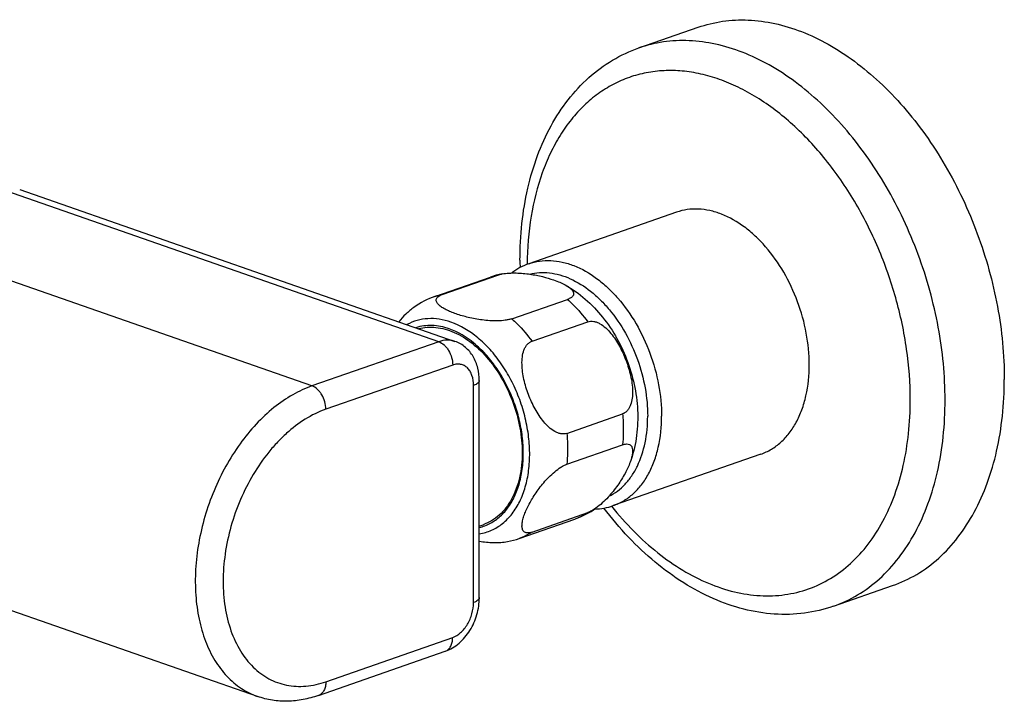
# Model space of a CAD drawing. Header units: millimetres. Extents: x 117 to 705, y 109 to 530.
# Tile 4 of 7: x 293 to 393, y 179 to 248. Entities that reach past the tile are written whole.
import ezdxf

# ---------------------------------------------------------------- set-up
doc = ezdxf.new("R2010")
doc.units = ezdxf.units.MM
doc.header["$LTSCALE"] = 46.255
doc.layers.get('0').update_dxf_attribs({"linetype": 'CONTINUOUS'})

msp = doc.modelspace()

# ---------------------------------------------------------------- linework, layer by layer
at = {"color": 7, "linetype": 'CONTINUOUS'}
for p, q in [((355.939, 245.595), (361.95, 247.69)), ((293.079, 231.224), (337.266, 215.822)), ((359.767, 228.926), (344.777, 223.701)), ((335.231, 220.373), (340.887, 222.345)), ((335.974, 220.577), (341.631, 222.549)), ((343.045, 218.113), (348.702, 220.084)), ((345.09, 215.835), (350.747, 217.806)), ((339.742, 189.814), (339.742, 211.84)), ((348.626, 206.485), (354.283, 208.457)), ((348.626, 203.355), (354.283, 205.327)), ((368.325, 204.375), (353.334, 199.149)), ((317.238, 179.785), (264.88, 198.035)), ((345.09, 196.47), (350.747, 198.442)), ((339.742, 197.083), (340.13, 197.218)), ((343.788, 195.822), (349.445, 197.794)), ((375.688, 188.938), (381.699, 191.033)), ((323.409, 179.888), (336.279, 184.374))]:
    msp.add_line(p, q, dxfattribs=at)
at = {"color": 9, "linetype": 'CONTINUOUS'}
for p, q in [((335.62, 215.787), (291.668, 231.107)), ((322.751, 211.301), (278.798, 226.621)), ((335.62, 215.787), (322.751, 211.301)), ((337.035, 213.419), (324.165, 208.933)), ((339.156, 189.321), (339.156, 211.347)), ((324.165, 181.283), (337.035, 185.769))]:
    msp.add_line(p, q, dxfattribs=at)
at = {"color": 7, "linetype": 'CONTINUOUS'}
for centre, radius, start, end in [((380.948, 224.047), 37.08, 180.00287, 181.14433), ((343.699, 214.275), 8.545, 101.06533, 109.20675), ((338.06, 212.269), 8.584, 109.24559, 125.36551), ((346.616, 205.898), 8.584, 289.24559, 305.36551), ((340.977, 203.892), 8.545, 281.06533, 289.20675)]:
    msp.add_arc(centre, radius, start, end, dxfattribs=at)
at = {"color": 9, "linetype": 'CONTINUOUS'}
for centre, radius, start, end in [((342.777, 216.92), 5.744, 101.50879, 109.20393), ((337.12, 214.949), 5.744, 101.50879, 109.20393), ((347.512, 203.306), 5.842, 290.69973, 303.62577), ((347.565, 203.188), 5.712, 289.21733, 290.62265), ((335.989, 185.204), 0.879, 289.21838, 290.91899)]:
    msp.add_arc(centre, radius, start, end, dxfattribs=at)
at = {"color": 7, "linetype": 'CONTINUOUS'}
for points, knots in [([(361.95, 247.69), (362.755, 247.971), (364.442, 248.38), (367.08, 248.502), (369.791, 248.138), (372.526, 247.298), (375.244, 245.999), (377.9, 244.265), (380.454, 242.125), (382.865, 239.614), (385.094, 236.773), (387.105, 233.649), (388.867, 230.292), (390.351, 226.757), (391.532, 223.101), (392.667, 218.197), (393.037, 214.44), (393.037, 211.967)], [0, 0, 0, 0, 0.047595, 0.096163, 0.146561, 0.199444, 0.25523, 0.314098, 0.376016, 0.440768, 0.50799, 0.577205, 0.647849, 0.719297, 0.790899, 0.861992, 1, 1, 1, 1]), ([(343.868, 224.045), (343.868, 225.294), (343.994, 227.75), (344.581, 231.317), (345.561, 234.646), (346.928, 237.681), (348.672, 240.363), (350.776, 242.633), (353.204, 244.427), (355.011, 245.271), (355.939, 245.595)], [0, 0, 0, 0, 0.142474, 0.279671, 0.411193, 0.537079, 0.65783, 0.774367, 0.887943, 1, 1, 1, 1]), ([(373.238, 213.446), (373.238, 214.518), (373.023, 216.7), (372.141, 219.876), (370.746, 222.848), (369.202, 225.039), (367.785, 226.514), (366.349, 227.718), (364.787, 228.622), (363.165, 229.12), (361.99, 229.278), (360.847, 229.225), (360.116, 229.048), (359.767, 228.926)], [0, 0, 0, 0, 0.1381, 0.280759, 0.422813, 0.559192, 0.623987, 0.685946, 0.800423, 0.853341, 0.903773, 0.952373, 1, 1, 1, 1]), ([(344.777, 223.701), (344.464, 223.592), (343.853, 223.323), (343.292, 222.962), (343.026, 222.761)], [0, 0, 0, 0, 0.497841, 1, 1, 1, 1]), ([(341.631, 222.549), (341.663, 222.561), (341.804, 222.606), (341.948, 222.64), (342.059, 222.662)], [0, 0, 0, 0, 0.233551, 1, 1, 1, 1]), ([(342.059, 222.662), (342.285, 222.706), (342.759, 222.76), (343.475, 222.77), (344.192, 222.728), (345.094, 222.619), (346.13, 222.414), (346.921, 222.184), (347.288, 222.056)], [0, 0, 0, 0, 0.13052, 0.268086, 0.404362, 0.535826, 0.780472, 1, 1, 1, 1]), ([(347.288, 222.056), (347.501, 221.982), (347.903, 221.828), (348.292, 221.642), (348.47, 221.543)], [0, 0, 0, 0, 0.525704, 1, 1, 1, 1]), ([(348.47, 221.543), (349.193, 221.141), (350.571, 220.16), (352.333, 218.302), (353.781, 216.123), (354.879, 213.709), (355.592, 211.153), (355.89, 208.545), (355.748, 205.978), (355.336, 204.33), (355.048, 203.55)], [0, 0, 0, 0, 0.120379, 0.243901, 0.370518, 0.499121, 0.627901, 0.754985, 0.8791, 1, 1, 1, 1]), ([(348.47, 221.543), (348.565, 221.49), (348.744, 221.383), (348.982, 221.207), (349.143, 221.049), (349.237, 220.916), (349.287, 220.819), (349.316, 220.72), (349.32, 220.618), (349.296, 220.517), (349.241, 220.418), (349.153, 220.323), (348.98, 220.195), (348.819, 220.125), (348.702, 220.084)], [0, 0, 0, 0, 0.151547, 0.288347, 0.408724, 0.462633, 0.512629, 0.559537, 0.604965, 0.651451, 0.702201, 0.760427, 0.828692, 1, 1, 1, 1]), ([(337.388, 218.606), (337.206, 218.669), (336.86, 218.8), (336.378, 219.019), (336.021, 219.22), (335.778, 219.392), (335.626, 219.52), (335.502, 219.652), (335.41, 219.789), (335.358, 219.931), (335.356, 220.079), (335.416, 220.226), (335.543, 220.362), (335.734, 220.484), (335.888, 220.547), (335.974, 220.577)], [0, 0, 0, 0, 0.167329, 0.321255, 0.459676, 0.522218, 0.579766, 0.632007, 0.678944, 0.721379, 0.76176, 0.804766, 0.85619, 0.920619, 1, 1, 1, 1]), ([(333.092, 219.269), (332.801, 219.063), (332.263, 218.6), (331.782, 218.08), (331.556, 217.812)], [0, 0, 0, 0, 0.503598, 1, 1, 1, 1]), ([(343.045, 218.113), (342.943, 218.077), (342.723, 218.017), (342.243, 217.932), (341.596, 217.888), (340.811, 217.907), (339.811, 218.004), (338.664, 218.216), (337.791, 218.465), (337.388, 218.606)], [0, 0, 0, 0, 0.056057, 0.118659, 0.254375, 0.39299, 0.527684, 0.777628, 1, 1, 1, 1]), ([(333.574, 217.11), (333.857, 217.184), (334.445, 217.281), (335.353, 217.262), (336.28, 217.083), (337.554, 216.624), (339.111, 215.649), (340.768, 213.998), (342.174, 211.936), (343.247, 209.584), (343.925, 207.085), (344.09, 205.371), (344.09, 204.529)], [0, 0, 0, 0, 0.047604, 0.096484, 0.147385, 0.200855, 0.316348, 0.443419, 0.579668, 0.721071, 0.862806, 1, 1, 1, 1]), ([(350.747, 217.806), (350.842, 217.84), (351.046, 217.879), (351.362, 217.858), (351.68, 217.767), (352.101, 217.563), (352.592, 217.191), (353.111, 216.637), (353.572, 216.007), (353.98, 215.327), (354.337, 214.613), (354.644, 213.875), (354.902, 213.119), (355.106, 212.351), (355.247, 211.579), (355.314, 210.812), (355.286, 210.067), (355.159, 209.478), (354.971, 209.062), (354.789, 208.795), (354.559, 208.584), (354.377, 208.49), (354.283, 208.457)], [0, 0, 0, 0, 0.025524, 0.051972, 0.079734, 0.108841, 0.170276, 0.23475, 0.300953, 0.368088, 0.435672, 0.503387, 0.570984, 0.638207, 0.704719, 0.770015, 0.83328, 0.893254, 0.921611, 0.948697, 0.974657, 1, 1, 1, 1]), ([(339.742, 211.84), (339.742, 212.268), (339.647, 213.117), (339.254, 214.109), (338.776, 214.788), (338.341, 215.228), (337.835, 215.583), (337.46, 215.754), (337.266, 215.822)], [0, 0, 0, 0, 0.257445, 0.507285, 0.630885, 0.754034, 0.87703, 1, 1, 1, 1]), ([(348.626, 206.485), (348.531, 206.452), (348.327, 206.412), (348.011, 206.433), (347.693, 206.525), (347.272, 206.728), (346.781, 207.101), (346.262, 207.655), (345.8, 208.284), (345.393, 208.964), (345.036, 209.678), (344.729, 210.417), (344.471, 211.173), (344.267, 211.94), (344.125, 212.712), (344.059, 213.48), (344.087, 214.224), (344.214, 214.814), (344.401, 215.23), (344.584, 215.496), (344.814, 215.708), (344.996, 215.802), (345.09, 215.835)], [0, 0, 0, 0, 0.025524, 0.051972, 0.079734, 0.108841, 0.170276, 0.23475, 0.300953, 0.368088, 0.435672, 0.503387, 0.570984, 0.638206, 0.704719, 0.770015, 0.83328, 0.893254, 0.921611, 0.948697, 0.974657, 1, 1, 1, 1]), ([(368.325, 204.375), (368.694, 204.503), (369.416, 204.842), (370.39, 205.569), (371.242, 206.499), (371.958, 207.615), (372.526, 208.894), (373.087, 210.832), (373.238, 212.39), (373.238, 213.446)], [0, 0, 0, 0, 0.106851, 0.216137, 0.32997, 0.44991, 0.576883, 0.711197, 1, 1, 1, 1]), ([(381.699, 191.033), (382.551, 191.33), (384.216, 192.112), (386.463, 193.788), (388.43, 195.936), (390.081, 198.511), (391.393, 201.462), (392.342, 204.737), (392.915, 208.275), (393.037, 210.719), (393.037, 211.967)], [0, 0, 0, 0, 0.106803, 0.216041, 0.329822, 0.449709, 0.576626, 0.710879, 0.852233, 1, 1, 1, 1]), ([(354.283, 205.327), (354.352, 205.351), (354.484, 205.389), (354.719, 205.422), (354.934, 205.394), (355.093, 205.293), (355.179, 205.196), (355.24, 205.08), (355.293, 204.899), (355.309, 204.637), (355.268, 204.298), (355.18, 203.93), (355.096, 203.679), (355.048, 203.55)], [0, 0, 0, 0, 0.0825, 0.153845, 0.267395, 0.315846, 0.362826, 0.41095, 0.461859, 0.574583, 0.70283, 0.845226, 1, 1, 1, 1]), ([(344.09, 204.529), (344.09, 203.678), (343.933, 202.051), (343.271, 200.163), (342.481, 198.93), (341.794, 198.18), (341.009, 197.595), (340.427, 197.322), (340.13, 197.218)], [0, 0, 0, 0, 0.288979, 0.549817, 0.66983, 0.783732, 0.893085, 1, 1, 1, 1]), ([(345.09, 196.47), (345.003, 196.44), (344.841, 196.395), (344.609, 196.378), (344.416, 196.418), (344.267, 196.51), (344.164, 196.643), (344.102, 196.803), (344.073, 196.986), (344.07, 197.264), (344.131, 197.646), (344.274, 198.131), (344.479, 198.647), (344.737, 199.187), (345.046, 199.746), (345.536, 200.53), (346.119, 201.311), (346.801, 202.06), (347.376, 202.597), (347.894, 202.986), (348.316, 203.228), (348.524, 203.32), (348.626, 203.355)], [0, 0, 0, 0, 0.029026, 0.05302, 0.072867, 0.09028, 0.107157, 0.124887, 0.14417, 0.165231, 0.212519, 0.265985, 0.32466, 0.387844, 0.455118, 0.526289, 0.680027, 0.762209, 0.846336, 0.928333, 0.966107, 1, 1, 1, 1]), ([(355.048, 203.55), (354.98, 203.364), (354.819, 202.983), (354.422, 202.195), (353.785, 201.171), (352.996, 200.175), (352.238, 199.412), (351.81, 199.058), (351.584, 198.898)], [0, 0, 0, 0, 0.101629, 0.210974, 0.450601, 0.717069, 0.858571, 1, 1, 1, 1]), ([(351.445, 198.799), (351.767, 198.81), (352.408, 198.879), (353.032, 199.044), (353.334, 199.149)], [0, 0, 0, 0, 0.502022, 1, 1, 1, 1]), ([(351.584, 198.898), (351.446, 198.8), (351.178, 198.628), (350.888, 198.491), (350.747, 198.442)], [0, 0, 0, 0, 0.531456, 1, 1, 1, 1]), ([(375.688, 188.938), (374.738, 188.607), (372.748, 188.138), (369.653, 188.054), (366.52, 188.571), (363.417, 189.659), (360.399, 191.278), (357.513, 193.387), (354.801, 195.94), (353.164, 197.874), (352.384, 198.898)], [0, 0, 0, 0, 0.111638, 0.224863, 0.341178, 0.461871, 0.587873, 0.719652, 0.857188, 1, 1, 1, 1]), ([(339.742, 195.536), (340.217, 195.465), (340.943, 195.394), (341.906, 195.406), (342.387, 195.46), (342.617, 195.505)], [0, 0, 0, 0, 0.499047, 0.756057, 1, 1, 1, 1]), ([(336.279, 184.374), (336.534, 184.463), (337.032, 184.697), (337.705, 185.184), (338.299, 185.788), (338.975, 186.725), (339.566, 188.068), (339.742, 189.235), (339.742, 189.814)], [0, 0, 0, 0, 0.118975, 0.239857, 0.363291, 0.489352, 0.745735, 1, 1, 1, 1]), ([(323.409, 179.888), (322.9, 179.71), (321.868, 179.431), (320.288, 179.264), (318.728, 179.365), (317.722, 179.616), (317.238, 179.785)], [0, 0, 0, 0, 0.25731, 0.508383, 0.755243, 1, 1, 1, 1])]:
    msp.add_open_spline(points, degree=3, knots=knots, dxfattribs=at)
at = {"color": 9, "linetype": 'CONTINUOUS'}
for points, knots in [([(387.027, 209.872), (387.027, 212.345), (386.656, 216.102), (385.522, 221.006), (384.341, 224.662), (382.857, 228.197), (381.095, 231.554), (379.083, 234.678), (376.854, 237.519), (374.444, 240.029), (371.89, 242.17), (369.233, 243.904), (366.516, 245.203), (363.78, 246.043), (361.07, 246.407), (358.432, 246.285), (356.745, 245.876), (355.939, 245.595)], [0, 0, 0, 0, 0.138008, 0.209101, 0.280703, 0.352151, 0.422795, 0.49201, 0.559232, 0.623984, 0.685902, 0.74477, 0.800556, 0.853439, 0.903837, 0.952405, 1, 1, 1, 1]), ([(383.492, 209.872), (383.492, 211.592), (383.229, 215.09), (382.125, 220.274), (380.345, 225.323), (377.955, 230.048), (375.041, 234.274), (371.713, 237.843), (368.628, 240.207), (366.068, 241.623), (364.163, 242.426), (362.255, 242.982), (360.362, 243.285), (358.502, 243.332), (356.694, 243.12), (354.956, 242.651), (353.306, 241.931), (351.761, 240.966), (350.336, 239.767), (349.046, 238.346), (347.902, 236.719), (346.913, 234.901), (345.794, 232.194), (344.856, 228.42), (344.611, 225.265), (344.601, 223.636)], [0, 0, 0, 0, 0.071354, 0.144978, 0.219352, 0.292889, 0.364076, 0.431625, 0.494634, 0.52434, 0.552844, 0.58022, 0.606602, 0.632176, 0.657181, 0.681892, 0.706608, 0.731625, 0.75722, 0.783628, 0.811035, 0.839572, 0.869313, 0.932391, 1, 1, 1, 1]), ([(344.777, 223.701), (345.125, 223.822), (345.857, 224), (347, 224.052), (348.174, 223.895), (349.796, 223.397), (351.359, 222.493), (352.795, 221.289), (354.212, 219.813), (355.756, 217.623), (357.15, 214.65), (358.032, 211.475), (358.248, 209.293), (358.248, 208.221)], [0, 0, 0, 0, 0.047627, 0.096227, 0.146659, 0.199577, 0.314054, 0.376013, 0.440808, 0.577187, 0.719241, 0.8619, 1, 1, 1, 1]), ([(344.846, 222.644), (345.17, 222.726), (345.843, 222.829), (346.881, 222.798), (347.94, 222.585), (349.392, 222.05), (350.78, 221.172), (352.053, 220.039), (353.3, 218.673), (354.655, 216.675), (355.876, 213.99), (356.646, 211.137), (356.834, 209.181), (356.834, 208.221)], [0, 0, 0, 0, 0.047603, 0.096519, 0.147482, 0.20102, 0.316632, 0.378944, 0.443914, 0.580112, 0.721391, 0.862964, 1, 1, 1, 1]), ([(348.702, 220.084), (348.886, 219.919), (349.626, 219.214), (350.289, 218.43), (350.747, 217.806)], [0, 0, 0, 0, 0.242708, 1, 1, 1, 1]), ([(336.858, 217.771), (336.475, 217.905), (335.704, 218.102), (334.534, 218.165), (333.412, 217.982), (332.717, 217.698), (332.392, 217.521)], [0, 0, 0, 0, 0.264435, 0.515644, 0.75872, 1, 1, 1, 1]), ([(343.045, 218.113), (343.229, 217.947), (343.969, 217.242), (344.632, 216.458), (345.09, 215.835)], [0, 0, 0, 0, 0.242708, 1, 1, 1, 1]), ([(336.681, 217.09), (336.396, 217.189), (335.823, 217.347), (334.954, 217.449), (334.106, 217.41), (333.561, 217.288), (333.299, 217.205)], [0, 0, 0, 0, 0.263512, 0.516024, 0.760339, 1, 1, 1, 1]), ([(339.742, 196.929), (340.131, 197.023), (340.896, 197.316), (341.912, 198.045), (342.768, 199.037), (343.441, 200.258), (343.917, 201.67), (344.185, 203.234), (344.238, 204.906), (344.076, 206.64), (343.704, 208.386), (343.132, 210.097), (342.377, 211.722), (341.46, 213.217), (340.405, 214.539), (338.912, 215.97), (337.594, 216.772), (336.681, 217.09)], [0, 0, 0, 0, 0.04809, 0.09725, 0.148998, 0.204372, 0.263848, 0.327386, 0.39453, 0.464505, 0.536321, 0.608857, 0.68094, 0.751432, 0.819302, 0.883722, 1, 1, 1, 1]), ([(339.742, 196.284), (340.169, 196.354), (341.014, 196.607), (342.155, 197.316), (343.126, 198.324), (343.901, 199.591), (344.461, 201.078), (344.794, 202.742), (344.892, 204.534), (344.753, 206.402), (344.381, 208.292), (343.788, 210.149), (342.99, 211.918), (342.012, 213.548), (340.88, 214.991), (339.272, 216.553), (337.846, 217.427), (336.858, 217.771)], [0, 0, 0, 0, 0.048302, 0.097216, 0.148418, 0.203127, 0.261971, 0.325013, 0.391853, 0.461736, 0.53366, 0.60647, 0.678949, 0.749903, 0.818249, 0.883106, 1, 1, 1, 1]), ([(337.266, 215.822), (337.14, 215.866), (336.876, 215.931), (336.317, 215.967), (335.892, 215.881), (335.62, 215.787)], [0, 0, 0, 0, 0.240134, 0.484646, 1, 1, 1, 1]), ([(335.62, 215.787), (335.82, 215.717), (336.106, 215.53), (336.417, 215.198), (336.704, 214.782), (336.957, 214.188), (337.035, 213.673), (337.035, 213.419)], [0, 0, 0, 0, 0.218372, 0.340804, 0.469879, 0.737595, 1, 1, 1, 1]), ([(339.156, 211.347), (339.156, 211.691), (339.088, 212.197), (338.819, 212.783), (338.554, 213.125), (338.226, 213.372), (337.847, 213.508), (337.438, 213.527), (337.168, 213.466), (337.035, 213.419)], [0, 0, 0, 0, 0.29237, 0.42306, 0.54362, 0.656826, 0.767205, 0.880055, 1, 1, 1, 1]), ([(322.751, 211.301), (322.073, 211.064), (320.716, 210.431), (318.813, 209.111), (317.02, 207.425), (315.386, 205.42), (313.952, 203.15), (312.757, 200.676), (311.833, 198.064), (311.205, 195.386), (310.89, 192.713), (310.897, 190.116), (311.226, 187.666), (311.87, 185.428), (312.815, 183.46), (314.041, 181.819), (315.286, 180.754), (316.376, 180.126), (316.947, 179.886), (317.238, 179.785)], [0, 0, 0, 0, 0.055896, 0.115803, 0.179597, 0.246787, 0.316607, 0.388099, 0.460192, 0.531777, 0.601778, 0.669225, 0.73333, 0.793577, 0.849807, 0.902317, 0.951917, 0.976063, 1, 1, 1, 1]), ([(324.165, 208.933), (324.165, 209.187), (324.088, 209.702), (323.835, 210.297), (323.548, 210.712), (323.236, 211.044), (322.951, 211.231), (322.751, 211.301)], [0, 0, 0, 0, 0.262405, 0.530121, 0.659196, 0.781628, 1, 1, 1, 1]), ([(339.742, 211.84), (339.742, 211.817), (339.735, 211.769), (339.704, 211.7), (339.655, 211.633), (339.56, 211.542), (339.393, 211.439), (339.241, 211.376), (339.156, 211.347)], [0, 0, 0, 0, 0.085461, 0.176545, 0.277754, 0.392077, 0.665325, 1, 1, 1, 1]), ([(324.165, 208.933), (322.692, 208.42), (320.966, 207.291), (319.227, 205.589), (318.044, 204.233), (316.72, 202.319), (315.432, 199.781), (314.472, 197.066), (313.877, 194.278), (313.669, 191.52), (313.857, 188.893), (314.436, 186.495), (315.39, 184.413), (316.497, 182.984), (317.529, 182.101), (318.356, 181.575), (319.24, 181.18), (320.173, 180.92), (321.144, 180.8), (322.496, 180.824), (323.51, 181.055), (324.165, 181.283)], [0, 0, 0, 0, 0.120449, 0.153717, 0.188034, 0.259229, 0.332795, 0.407215, 0.480889, 0.552291, 0.620106, 0.683401, 0.741801, 0.795674, 0.821327, 0.846386, 0.871126, 0.895845, 0.920844, 0.946401, 1, 1, 1, 1]), ([(353.157, 199.091), (353.87, 198.204), (355.351, 196.538), (357.777, 194.354), (360.32, 192.571), (362.936, 191.225), (365.58, 190.341), (368.204, 189.94), (370.76, 190.035), (373.196, 190.627), (375.461, 191.706), (377.508, 193.248), (379.298, 195.217), (380.801, 197.575), (381.995, 200.274), (382.859, 203.267), (383.38, 206.499), (383.492, 208.732), (383.492, 209.872)], [0, 0, 0, 0, 0.073767, 0.144314, 0.211308, 0.274645, 0.334492, 0.391321, 0.445919, 0.499342, 0.552802, 0.607505, 0.664495, 0.72454, 0.788094, 0.855305, 0.926055, 1, 1, 1, 1]), ([(375.688, 188.938), (376.54, 189.235), (378.206, 190.017), (380.453, 191.693), (382.419, 193.841), (384.071, 196.416), (385.382, 199.367), (386.332, 202.642), (386.905, 206.18), (387.027, 208.624), (387.027, 209.872)], [0, 0, 0, 0, 0.106803, 0.216041, 0.329822, 0.449709, 0.576626, 0.710879, 0.852233, 1, 1, 1, 1]), ([(352.899, 200.1), (353.202, 200.249), (353.788, 200.611), (354.569, 201.317), (355.249, 202.178), (356.028, 203.546), (356.678, 205.58), (356.834, 207.316), (356.834, 208.221)], [0, 0, 0, 0, 0.106701, 0.216701, 0.331575, 0.452423, 0.713473, 1, 1, 1, 1]), ([(353.334, 199.149), (353.704, 199.278), (354.425, 199.617), (355.399, 200.343), (356.251, 201.274), (356.967, 202.39), (357.535, 203.669), (358.097, 205.606), (358.248, 207.164), (358.248, 208.221)], [0, 0, 0, 0, 0.106851, 0.216137, 0.32997, 0.44991, 0.576883, 0.711197, 1, 1, 1, 1]), ([(354.283, 208.457), (354.308, 208.191), (354.382, 207.149), (354.361, 206.099), (354.283, 205.327)], [0, 0, 0, 0, 0.256264, 1, 1, 1, 1]), ([(348.626, 206.485), (348.651, 206.219), (348.726, 205.177), (348.704, 204.128), (348.626, 203.355)], [0, 0, 0, 0, 0.256264, 1, 1, 1, 1]), ([(345.09, 196.47), (344.988, 196.402), (344.576, 196.146), (344.131, 195.942), (343.788, 195.822)], [0, 0, 0, 0, 0.252175, 1, 1, 1, 1]), ([(337.035, 185.769), (337.334, 185.874), (337.763, 186.154), (338.23, 186.653), (338.66, 187.276), (339.039, 188.167), (339.156, 188.939), (339.156, 189.321)], [0, 0, 0, 0, 0.218368, 0.340802, 0.469879, 0.737599, 1, 1, 1, 1]), ([(339.742, 189.814), (339.742, 189.79), (339.735, 189.743), (339.704, 189.674), (339.655, 189.607), (339.56, 189.516), (339.393, 189.412), (339.241, 189.35), (339.156, 189.321)], [0, 0, 0, 0, 0.085461, 0.176545, 0.277754, 0.392077, 0.665325, 1, 1, 1, 1]), ([(336.303, 184.383), (336.415, 184.425), (336.63, 184.564), (336.863, 184.889), (337.006, 185.304), (337.035, 185.61), (337.035, 185.769)], [0, 0, 0, 0, 0.215657, 0.449635, 0.711041, 1, 1, 1, 1]), ([(324.165, 181.283), (324.165, 181.121), (324.135, 180.81), (323.988, 180.39), (323.746, 180.063), (323.524, 179.928), (323.409, 179.888)], [0, 0, 0, 0, 0.289539, 0.550881, 0.784395, 1, 1, 1, 1])]:
    msp.add_open_spline(points, degree=3, knots=knots, dxfattribs=at)

doc.saveas('drawing.dxf')
